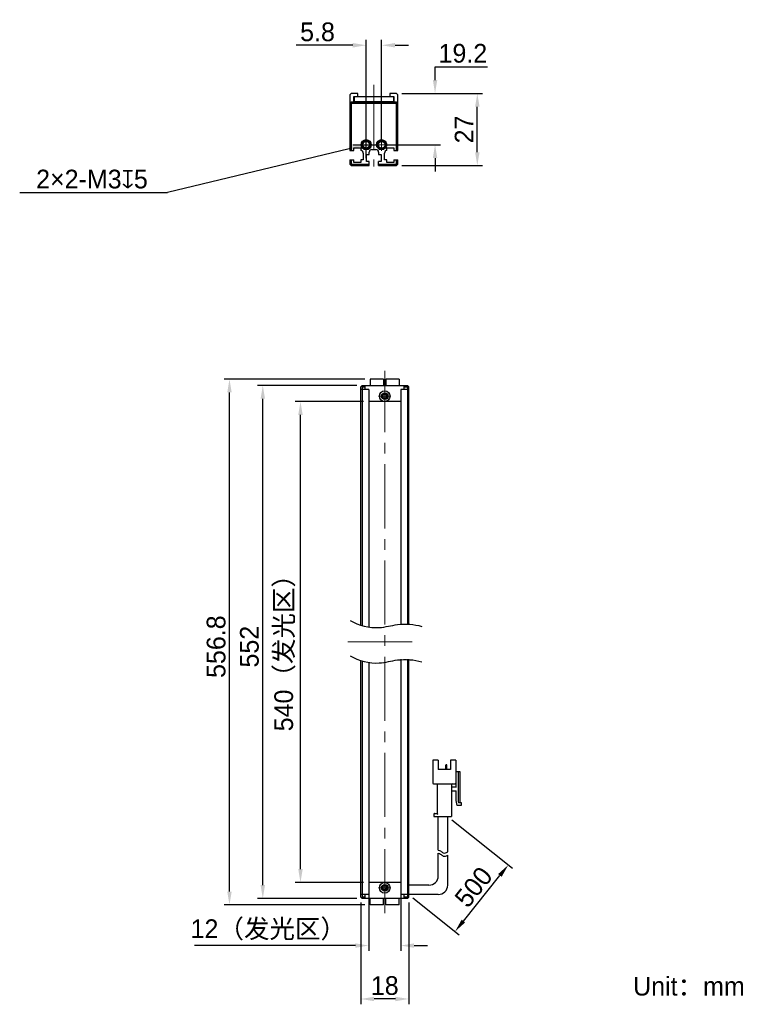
# Model space of a CAD drawing. Header units: millimetres. Extents: x 57 to 195, y 69 to 254.
import ezdxf

# ---------------------------------------------------------------- set-up
doc = ezdxf.new("R2010")
doc.units = ezdxf.units.MM
doc.header["$PDSIZE"] = -5
doc.linetypes.add('点画线', pattern=[18, 12, -2, 2, -2])
for name, color, linetype, lineweight in [('中心线层', 1, '点画线', 18), ('标注', 3, 'Continuous', 25), ('粗实线', 7, 'Continuous', 30), ('粗实线层', 7, 'Continuous', 35)]:
    doc.layers.add(name, color=color, linetype=linetype, lineweight=lineweight)
doc.styles.add('标准', font='txt', dxfattribs={"width": 0.667})
doc.dimstyles.new('CST Standard', dxfattribs={"dimtxt": 3.5, "dimasz": 2.5, "dimexe": 1, "dimexo": 1, "dimgap": 0.6, "dimtad": 1, "dimtoh": 1, "dimdsep": 46, "dimtxsty": 'Standard', "dimcen": -2.5, "dimdle": 5, "dimadec": 0, "dimazin": 2, "dimtfac": 1, "dimtofl": 0, "dimtmove": 0, "dimatfit": 0, "dimfxl": 1, "dimtolj": 1, "dimarcsym": 0})

# ---------------------------------------------------------------- blocks, each defined once
blk = doc.blocks.new('*X3')
at = {"layer": 'Defpoints', "color": 0}
for p in [(109.95, 182.08), (122.72, 182.08), (122.72, 92.08)]:
    blk.add_point(p, dxfattribs=at)
at = {"layer": '标注', "color": 0, "linetype": 'Continuous', "lineweight": -2, "ltscale": 3}
for p, q in [((121.72, 182.08), (108.95, 182.08)), ((121.72, 92.08), (108.95, 92.08))]:
    blk.add_line(p, q, dxfattribs=at)
at = {"layer": '标注', "color": 9, "linetype": 'Continuous', "lineweight": -2, "ltscale": 3}
blk.add_line((109.95, 94.58), (109.95, 179.58), dxfattribs=at)
at = {"layer": '标注', "color": 9}
for points in [[(110.37, 179.58), (109.54, 179.58), (109.95, 182.08)], [(109.54, 94.58), (110.37, 94.58), (109.95, 92.08)]]:
    blk.add_solid(points, dxfattribs=at)
at = {"layer": '标注', "color": 7, "insert": (107.04, 136.2), "char_height": 3.5, "attachment_point": 5, "rotation": 90}
blk.add_mtext('\\A1;{\\fFZLanTingHei-R-GBK|b0|i0|c134|p2;540（发光区）}', dxfattribs=at)
blk = doc.blocks.new('*X4')
at = {"layer": 'Defpoints', "color": 0}
for p in [(102.9, 185.08), (121.47, 185.08), (121.47, 89.08)]:
    blk.add_point(p, dxfattribs=at)
at = {"layer": '标注', "color": 0, "linetype": 'Continuous', "lineweight": -2, "ltscale": 3}
for p, q in [((120.47, 185.08), (101.9, 185.08)), ((120.47, 89.08), (101.9, 89.08))]:
    blk.add_line(p, q, dxfattribs=at)
at = {"layer": '标注', "color": 9, "linetype": 'Continuous', "lineweight": -2, "ltscale": 3}
blk.add_line((102.9, 91.58), (102.9, 182.58), dxfattribs=at)
at = {"layer": '标注', "color": 9}
for points in [[(103.32, 182.58), (102.49, 182.58), (102.9, 185.08)], [(102.49, 91.58), (103.32, 91.58), (102.9, 89.08)]]:
    blk.add_solid(points, dxfattribs=at)
at = {"layer": '标注', "color": 7, "insert": (100.41, 136.2), "char_height": 3.5, "attachment_point": 5, "rotation": 90}
blk.add_mtext('\\A1;{\\fFZLanTingHei-R-GBK|b0|i0|c134|p2;552}', dxfattribs=at)
blk = doc.blocks.new('*X5')
at = {"layer": 'Defpoints', "color": 0}
for p in [(122.72, 92.08), (128.72, 92.08), (122.72, 80.27)]:
    blk.add_point(p, dxfattribs=at)
at = {"layer": '标注', "color": 0, "linetype": 'Continuous', "lineweight": -2, "ltscale": 3}
for p, q in [((122.72, 91.08), (122.72, 79.27)), ((128.72, 91.08), (128.72, 79.27))]:
    blk.add_line(p, q, dxfattribs=at)
at = {"layer": '标注', "color": 9, "linetype": 'Continuous', "lineweight": -2, "ltscale": 3}
for p, q in [((120.22, 80.27), (90.15, 80.27)), ((131.22, 80.27), (133.72, 80.27))]:
    blk.add_line(p, q, dxfattribs=at)
at = {"layer": '标注', "color": 9}
for points in [[(120.22, 79.85), (120.22, 80.68), (122.72, 80.27)], [(131.22, 80.68), (131.22, 79.85), (128.72, 80.27)]]:
    blk.add_solid(points, dxfattribs=at)
at = {"layer": '标注', "color": 7, "insert": (103.93, 83.19), "char_height": 3.5, "attachment_point": 5}
blk.add_mtext('\\A1;\\A1;{\\fFZLanTingHei-R-GBK|b0|i0|c134|p2;12（发光区）}', dxfattribs=at)
blk = doc.blocks.new('*X6')
at = {"layer": 'Defpoints', "color": 0}
for p in [(121.22, 89.33), (130.22, 89.33), (121.22, 70.27)]:
    blk.add_point(p, dxfattribs=at)
at = {"layer": '标注', "color": 0, "linetype": 'Continuous', "lineweight": -2, "ltscale": 3}
for p, q in [((121.22, 88.33), (121.22, 69.27)), ((130.22, 88.33), (130.22, 69.27))]:
    blk.add_line(p, q, dxfattribs=at)
at = {"layer": '标注', "color": 9, "linetype": 'Continuous', "lineweight": -2, "ltscale": 3}
blk.add_line((127.72, 70.27), (123.72, 70.27), dxfattribs=at)
at = {"layer": '标注', "color": 9}
for points in [[(123.72, 70.69), (123.72, 69.86), (121.22, 70.27)], [(127.72, 69.86), (127.72, 70.69), (130.22, 70.27)]]:
    blk.add_solid(points, dxfattribs=at)
at = {"layer": '标注', "color": 7, "insert": (125.72, 72.76), "char_height": 3.5, "attachment_point": 5}
blk.add_mtext('\\A1;\\A1;{\\fFZLanTingHei-R-GBK|b0|i0|c134|p2;18}', dxfattribs=at)
blk = doc.blocks.new('*X7')
at = {"layer": 'Defpoints', "color": 0}
for p in [(96.67, 186.28), (123.02, 186.28), (123.02, 87.88)]:
    blk.add_point(p, dxfattribs=at)
at = {"layer": '标注', "color": 0, "linetype": 'Continuous', "lineweight": -2, "ltscale": 3}
for p, q in [((122.02, 186.28), (95.67, 186.28)), ((122.02, 87.88), (95.67, 87.88))]:
    blk.add_line(p, q, dxfattribs=at)
at = {"layer": '标注', "color": 9, "linetype": 'Continuous', "lineweight": -2, "ltscale": 3}
blk.add_line((96.67, 90.38), (96.67, 183.78), dxfattribs=at)
at = {"layer": '标注', "color": 9}
for points in [[(97.08, 183.78), (96.25, 183.78), (96.67, 186.28)], [(96.25, 90.38), (97.08, 90.38), (96.67, 87.88)]]:
    blk.add_solid(points, dxfattribs=at)
at = {"layer": '标注', "color": 7, "insert": (94.18, 136.2), "char_height": 3.5, "attachment_point": 5, "rotation": 90}
blk.add_mtext('\\A1;{\\fFZLanTingHei-R-GBK|b0|i0|c134|p2;556.8}', dxfattribs=at)
blk = doc.blocks.new('*X9')
at = {"layer": 'Defpoints', "color": 0}
for p in [(137.5, 104.41), (148.83, 95.34), (130.22, 89.83)]:
    blk.add_point(p, dxfattribs=at)
at = {"layer": '标注', "color": 0, "linetype": 'Continuous', "lineweight": -2, "ltscale": 3}
for p, q in [((138.28, 103.78), (149.61, 94.72)), ((131, 89.2), (139.66, 82.27))]:
    blk.add_line(p, q, dxfattribs=at)
at = {"layer": '标注', "color": 9, "linetype": 'Continuous', "lineweight": -2, "ltscale": 3}
blk.add_line((140.44, 84.85), (147.27, 93.39), dxfattribs=at)
at = {"layer": '标注', "color": 9}
for points in [[(147.6, 93.13), (146.94, 93.65), (148.83, 95.34)], [(140.11, 85.11), (140.76, 84.59), (138.88, 82.9)]]:
    blk.add_solid(points, dxfattribs=at)
at = {"layer": '标注', "color": 7, "insert": (142.35, 91.22), "char_height": 3.5, "attachment_point": 5, "rotation": 51.3402}
blk.add_mtext('\\A1;{\\fFZLanTingHei-R-GBK|b0|i0|c134|p2;500}', dxfattribs=at)
blk = doc.blocks.new('*D19')
at = {"layer": 'Defpoints', "color": 0}
for p in [(127.94, 239.73), (135.13, 239.73), (125.14, 230.13)]:
    blk.add_point(p, dxfattribs=at)
at = {"layer": '标注', "color": 9, "linetype": 'Continuous', "lineweight": -2, "ltscale": 3}
for p, q in [((135.13, 244.73), (144.95, 244.73)), ((135.13, 242.23), (135.13, 244.73)), ((135.13, 227.63), (135.13, 225.13))]:
    blk.add_line(p, q, dxfattribs=at)
at = {"layer": '标注', "color": 0, "linetype": 'Continuous', "lineweight": -2, "ltscale": 3}
for p, q in [((128.94, 239.73), (136.13, 239.73)), ((126.14, 230.13), (136.13, 230.13))]:
    blk.add_line(p, q, dxfattribs=at)
at = {"layer": '标注', "color": 9}
for points in [[(134.72, 242.23), (135.55, 242.23), (135.13, 239.73)], [(135.55, 227.63), (134.72, 227.63), (135.13, 230.13)]]:
    blk.add_solid(points, dxfattribs=at)
at = {"layer": '标注', "color": 7, "insert": (140.34, 247.22), "char_height": 3.5, "attachment_point": 5}
blk.add_mtext('\\A1;\\A1;{\\fFZLanTingHei-R-GBK|b0|i0|c134|p2;19.2}', dxfattribs=at)
blk = doc.blocks.new('*D20')
at = {"layer": 'Defpoints', "color": 0}
for p in [(125.14, 248.74), (122.24, 230.13), (125.14, 230.13)]:
    blk.add_point(p, dxfattribs=at)
at = {"layer": '标注', "color": 9, "linetype": 'Continuous', "lineweight": -2, "ltscale": 3}
for p, q in [((119.74, 248.74), (109.15, 248.74)), ((127.64, 248.74), (130.14, 248.74))]:
    blk.add_line(p, q, dxfattribs=at)
at = {"layer": '标注', "color": 0, "linetype": 'Continuous', "lineweight": -2, "ltscale": 3}
for p, q in [((122.24, 231.13), (122.24, 249.74)), ((125.14, 231.13), (125.14, 249.74))]:
    blk.add_line(p, q, dxfattribs=at)
at = {"layer": '标注', "color": 9}
for points in [[(119.74, 248.32), (119.74, 249.16), (122.24, 248.74)], [(127.64, 249.16), (127.64, 248.32), (125.14, 248.74)]]:
    blk.add_solid(points, dxfattribs=at)
at = {"layer": '标注', "color": 7, "insert": (113.14, 251.23), "char_height": 3.5, "attachment_point": 5}
blk.add_mtext('\\A1;\\A1;{\\fFZLanTingHei-R-GBK|b0|i0|c134|p2;5.8}', dxfattribs=at)
blk = doc.blocks.new('*D21')
at = {"layer": 'Defpoints', "color": 0}
for p in [(121.51, 229.95), (122.97, 230.3)]:
    blk.add_point(p, dxfattribs=at)
at = {"layer": '标注', "color": 0, "linetype": 'Continuous', "ltscale": 3}
for p, q in [((122.24, 227.63), (122.24, 232.63)), ((119.74, 230.13), (124.74, 230.13))]:
    blk.add_line(p, q, dxfattribs=at)
at = {"layer": '标注', "color": 9, "linetype": 'Continuous', "lineweight": -2, "ltscale": 3}
for p in [(119.08, 229.37), (57.42, 221.18)]:
    blk.add_line(p, (85.07, 221.18), dxfattribs=at)
at = {"layer": '标注', "color": 9}
blk.add_solid([(119.18, 228.96), (118.98, 229.77), (121.51, 229.95)], dxfattribs=at)
at = {"layer": '标注', "color": 7, "insert": (70.94, 223.68), "char_height": 3.5, "attachment_point": 5}
blk.add_mtext('\\A1;\\A1;{\\fFZLanTingHei-R-GBK|b0|i0|c134|p2;2×2-M3\\Fgdt.shx|c168;x\\fFZLanTingHei-R-GBK|b0|i0|c134|p2;5\\P}', dxfattribs=at)
blk = doc.blocks.new('*D22')
at = {"layer": 'Defpoints', "color": 0}
for p in [(127.94, 239.73), (143.04, 239.73), (127.94, 226.23)]:
    blk.add_point(p, dxfattribs=at)
at = {"layer": '标注', "color": 0, "linetype": 'Continuous', "lineweight": -2, "ltscale": 3}
for p, q in [((128.94, 239.73), (144.04, 239.73)), ((128.94, 226.23), (144.04, 226.23))]:
    blk.add_line(p, q, dxfattribs=at)
at = {"layer": '标注', "color": 9, "linetype": 'Continuous', "lineweight": -2, "ltscale": 3}
blk.add_line((143.04, 228.73), (143.04, 237.23), dxfattribs=at)
at = {"layer": '标注', "color": 9}
for points in [[(143.46, 237.23), (142.63, 237.23), (143.04, 239.73)], [(142.63, 228.73), (143.46, 228.73), (143.04, 226.23)]]:
    blk.add_solid(points, dxfattribs=at)
at = {"layer": '标注', "color": 7, "insert": (140.57, 232.98), "char_height": 3.5, "attachment_point": 5, "rotation": 90}
blk.add_mtext('\\A1;\\A1;{\\fFZLanTingHei-R-GBK|b0|i0|c134|p2;27}', dxfattribs=at)

msp = doc.modelspace()

# ---------------------------------------------------------------- linework, layer by layer
at = {"layer": '中心线层', "color": 0}
for p, q in [((123.6891, 241.3452), (123.6891, 226.0756)), ((122.2391, 228.9843), (122.2391, 231.2668)), ((125.1391, 228.9843), (125.1391, 231.2668)), ((123.3804, 230.1256), (121.0978, 230.1256)), ((123.3804, 230.1256), (121.5141, 230.1256)), ((126.2804, 230.1256), (123.9978, 230.1256)), ((126.2804, 230.1256), (124.4141, 230.1256)), ((125.7182, 86.3256), (125.7182, 187.8256)), ((126.8595, 183.0756), (124.5769, 183.0756)), ((125.7182, 184.2169), (125.7182, 182.3506)), ((125.7182, 184.2169), (125.7182, 181.9343)), ((118.8238, 137.0756), (132.6126, 137.0756)), ((125.7182, 92.2169), (125.7182, 90.3506)), ((125.7182, 92.2169), (125.7182, 89.9343)), ((126.8595, 91.0756), (124.5769, 91.0756))]:
    msp.add_line(p, q, dxfattribs=at)
at = {"layer": '粗实线', "color": 0, "ltscale": 3}
for p, q in [((119.4391, 239.7256), (119.1891, 239.4756)), ((120.6891, 239.7256), (119.4391, 239.7256)), ((120.6891, 239.1256), (120.6891, 239.7256)), ((126.6891, 239.7256), (126.6891, 239.1256)), ((127.9391, 239.7256), (126.6891, 239.7256)), ((128.1891, 239.4756), (127.9391, 239.7256)), ((119.1891, 239.4756), (119.1891, 229.0756)), ((119.4391, 238.0749), (119.1891, 237.8249)), ((119.3141, 237.9499), (119.4391, 237.8249)), ((127.9391, 238.0742), (119.4391, 238.0749)), ((119.4391, 237.8249), (119.4391, 229.0756)), ((127.9391, 237.8242), (119.4391, 237.8249)), ((119.9391, 238.0742), (119.9391, 239.1256)), ((119.9391, 239.1256), (127.4391, 239.1256)), ((120.0391, 238.1248), (120.0391, 239.1256)), ((127.3391, 238.1242), (120.0391, 238.1248)), ((127.3391, 239.1256), (127.3391, 238.1242)), ((127.4391, 239.1256), (127.4391, 238.0742)), ((128.1891, 237.8242), (127.9391, 238.0742)), ((128.0641, 237.9492), (127.9391, 237.8242)), ((127.9391, 229.0756), (127.9391, 237.8242)), ((128.1891, 229.0756), (128.1891, 239.4756)), ((119.1891, 229.0756), (119.9391, 229.0756)), ((119.9391, 229.0756), (119.9391, 229.5756)), ((119.9391, 229.5756), (121.2391, 229.5756)), ((121.2391, 229.5756), (121.2391, 229.0756)), ((121.6891, 228.5781), (121.6891, 227.3256)), ((122.8141, 228.2756), (122.8141, 228.7256)), ((123.3141, 229.2256), (124.0641, 229.2256)), ((124.5641, 228.7256), (124.5641, 228.2756)), ((125.6891, 227.3256), (125.6891, 228.5781)), ((126.1391, 229.5756), (127.4391, 229.5756)), ((126.1391, 229.0756), (126.1391, 229.5756)), ((127.4391, 229.5756), (127.4391, 229.0756)), ((127.4391, 229.0756), (128.1891, 229.0756)), ((119.1891, 227.3256), (119.9391, 227.3256)), ((119.1891, 227.3256), (119.1891, 226.4756)), ((119.4391, 227.3256), (119.4391, 226.5791)), ((119.9391, 226.8256), (119.9391, 227.3256)), ((121.2391, 226.8256), (119.9391, 226.8256)), ((121.6891, 227.3256), (121.2391, 227.3256)), ((121.2391, 227.3256), (121.2391, 226.8256)), ((122.3141, 228.2756), (122.8141, 228.2756)), ((122.3141, 226.9756), (122.3141, 228.2756)), ((122.8141, 226.9756), (122.3141, 226.9756)), ((122.8141, 226.2256), (122.8141, 226.9756)), ((124.5641, 228.2756), (125.0641, 228.2756)), ((125.0641, 226.9756), (124.5641, 226.9756)), ((124.5641, 226.2256), (124.5641, 226.9756)), ((125.0641, 228.2756), (125.0641, 226.9756)), ((126.1391, 227.3256), (125.6891, 227.3256)), ((126.1391, 226.8256), (126.1391, 227.3256)), ((127.4391, 226.8256), (126.1391, 226.8256)), ((127.4391, 227.3256), (128.1891, 227.3256)), ((127.4391, 227.3256), (127.4391, 226.8256)), ((127.9391, 226.5791), (127.9391, 227.3256)), ((128.1891, 226.4756), (128.1891, 227.3256)), ((119.1891, 226.4756), (119.4391, 226.5791)), ((119.1891, 226.4756), (119.4391, 226.2256)), ((119.4391, 226.5791), (119.5426, 226.4756)), ((119.4391, 226.2256), (119.5426, 226.4756)), ((119.4391, 226.2256), (122.8141, 226.2256)), ((119.5426, 226.4756), (122.8141, 226.4756)), ((124.5641, 226.4756), (127.8355, 226.4756)), ((124.5641, 226.2256), (127.9391, 226.2256)), ((127.8355, 226.4756), (127.9391, 226.5791)), ((127.9391, 226.2256), (127.8355, 226.4756)), ((128.1891, 226.4756), (127.9391, 226.5791)), ((127.9391, 226.2256), (128.1891, 226.4756)), ((123.0182, 186.2756), (123.0182, 185.0756)), ((125.5182, 186.2756), (123.0182, 186.2756)), ((125.5182, 186.2756), (125.5182, 185.0756)), ((125.9182, 186.2756), (125.9182, 185.0756)), ((128.4182, 186.2756), (125.9182, 186.2756)), ((128.4182, 186.2756), (128.4182, 185.0756)), ((121.2182, 184.8256), (121.4682, 185.0756)), ((121.2182, 140.1935), (121.2182, 184.8256)), ((122.7182, 184.3256), (121.2182, 184.3256)), ((121.3432, 184.9506), (121.4681, 184.8256)), ((121.4681, 184.8256), (122.0682, 184.8256)), ((121.4681, 184.8256), (121.4682, 140.1063)), ((121.4682, 185.0756), (129.9682, 185.0756)), ((122.0682, 184.3256), (122.0682, 185.0756)), ((122.7182, 184.3256), (122.7182, 139.7771)), ((130.2182, 184.3256), (128.7182, 184.3256)), ((128.7182, 184.3256), (128.7182, 140.4943)), ((129.3682, 184.3256), (129.3682, 185.0756)), ((129.3682, 184.8256), (129.9682, 184.8256)), ((130.2182, 184.8256), (129.9682, 185.0756)), ((129.9682, 184.8256), (130.0932, 184.9506)), ((129.9682, 184.8256), (129.9682, 140.4883)), ((130.2182, 140.4674), (130.2182, 184.8256)), ((128.7182, 182.0756), (122.7182, 182.0756)), ((121.2182, 89.3256), (121.2182, 133.5748)), ((121.4682, 133.4877), (121.4682, 89.3256)), ((122.7182, 133.1584), (122.7182, 89.8256)), ((128.7182, 133.8756), (128.7182, 89.8256)), ((129.9682, 133.8696), (129.9682, 89.3256)), ((130.2182, 89.3256), (130.2182, 133.8488)), ((135.6875, 114.9673), (134.6958, 114.9673)), ((134.6958, 114.9673), (134.6958, 110.6506)), ((135.6875, 114.9673), (135.6875, 113.2173)), ((139.0125, 114.9673), (138.0208, 114.9673)), ((138.0208, 114.9673), (138.0208, 113.2173)), ((139.0125, 114.9673), (139.0125, 110.6506)), ((138.0208, 113.2173), (135.6875, 113.2173)), ((137.1455, 113.2173), (137.1455, 114.0223)), ((137.2916, 114.0806), (137.2038, 114.0806)), ((137.35, 113.2173), (137.35, 114.0223)), ((139.0125, 112.8673), (139.7708, 112.8673)), ((139.0708, 109.8339), (139.0708, 112.8673)), ((139.4791, 112.8673), (139.4791, 107.1506)), ((139.7708, 112.8673), (139.7708, 107.0339)), ((139.0708, 112.1673), (139.0125, 112.1673)), ((134.8125, 110.5339), (138.8958, 110.5339)), ((135.5125, 110.4173), (135.5125, 104.9923)), ((138.1958, 110.4173), (138.1958, 104.4089)), ((138.3125, 109.9506), (139.0708, 109.9506)), ((139.0708, 109.1339), (138.3125, 109.1339)), ((139.0708, 107.3839), (139.0708, 109.2506)), ((139.2458, 106.4506), (139.0708, 107.3839)), ((139.5958, 107.0339), (140.0041, 107.0339)), ((140.0041, 107.0339), (140.0041, 106.4506)), ((140.0041, 106.4506), (139.2458, 106.4506)), ((134.9291, 104.8756), (134.9291, 104.4089)), ((134.9291, 104.4089), (138.1958, 104.4089)), ((135.0458, 104.9923), (135.5125, 104.9923)), ((135.7458, 98.1316), (135.7458, 104.4089)), ((137.4958, 97.8125), (137.4958, 104.4089)), ((135.7458, 93.3256), (135.7458, 97.5331)), ((137.4958, 91.5756), (137.4958, 97.2139)), ((128.7182, 92.0756), (122.7182, 92.0756)), ((133.9958, 91.5756), (130.2182, 91.5756)), ((122.7182, 89.8256), (121.2182, 89.8256)), ((121.4682, 89.0756), (121.2182, 89.3256)), ((121.4682, 89.3256), (121.3432, 89.2006)), ((122.0682, 89.3256), (121.4682, 89.3256)), ((129.9682, 89.0756), (121.4682, 89.0756)), ((122.0682, 89.0756), (122.0682, 89.8256)), ((123.0182, 87.8756), (123.0182, 89.0756)), ((125.5182, 87.8756), (125.5182, 89.0756)), ((125.9182, 87.8756), (125.9182, 89.0756)), ((128.4182, 87.8756), (128.4182, 89.0756)), ((130.2182, 89.8256), (128.7182, 89.8256)), ((129.3682, 89.0756), (129.3682, 89.8256)), ((129.9682, 89.3256), (129.3682, 89.3256)), ((130.2182, 89.3256), (129.9682, 89.0756)), ((130.0932, 89.2006), (129.9682, 89.3256)), ((135.7458, 89.8256), (130.2182, 89.8256)), ((125.5182, 87.8756), (123.0182, 87.8756)), ((128.4182, 87.8756), (125.9182, 87.8756))]:
    msp.add_line(p, q, dxfattribs=at)
for centre, radius in [((122.2391, 230.1256), 0.95), ((122.2391, 230.1256), 0.8), ((122.2391, 230.1256), 0.625), ((125.1391, 230.1256), 0.95), ((125.1391, 230.1256), 0.8), ((125.1391, 230.1256), 0.625), ((125.7184, 183.0756), 1), ((125.7181, 183.0756), 0.625), ((125.7182, 183.0756), 0.4), ((125.718, 91.0756), 1), ((125.7183, 91.0756), 0.625), ((125.7182, 91.0756), 0.4)]:
    msp.add_circle(centre, radius, dxfattribs=at)
for centre, radius, start, end in [((122.2391, 230.1256), 0.75, 255, 195), ((125.1391, 230.1256), 0.75, 255, 195), ((121.1891, 228.5781), 0.5, 0, 84.26083), ((123.3141, 228.7256), 0.5, 90, 180), ((124.0641, 228.7256), 0.5, 0, 90), ((126.1891, 228.5781), 0.5, 95.73917, 180), ((125.7182, 183.0756), 0.5, 165, 105), ((125.7184, 183.0756), 0.3667, 25.932154, 154.217671), ((125.7184, 183.0756), 0.3667, 205.782329, 334.067846), ((137.2038, 114.0223), 0.0583, 90, 180), ((137.2916, 114.0223), 0.0583, 0, 90), ((134.8125, 110.6506), 0.1167, 180, 270), ((138.8958, 110.6506), 0.1167, 270, 0), ((135.3958, 110.4173), 0.1167, 0, 90), ((138.3125, 110.4173), 0.1167, 90, 180), ((138.3125, 110.0673), 0.1167, 180, 270), ((138.3125, 109.0173), 0.1167, 90, 180), ((139.5958, 107.1506), 0.1167, 180, 270), ((135.0458, 104.8756), 0.1167, 90, 180), ((133.9958, 93.3256), 1.75, 270, 360), ((125.7182, 91.0756), 0.5, 345, 285), ((125.718, 91.0756), 0.3667, 25.782329, 154.067846), ((125.718, 91.0756), 0.3667, 205.932154, 334.217671), ((135.7458, 91.5756), 1.75, 270, 0)]:
    msp.add_arc(centre, radius, start, end, dxfattribs=at)
for points, knots in [([(125.3882, 183.2351), (125.3763, 183.2105), (125.3602, 183.1576), (125.3553, 183.1029), (125.3553, 183.0756)], [0, 0, 0, 0, 505.04981203, 1010.58343926, 1010.58343926, 1010.58343926, 1010.58343926]), ([(125.3553, 183.0756), (125.3553, 183.0483), (125.3602, 182.9936), (125.3763, 182.9407), (125.3882, 182.9161)], [0, 0, 0, 0, 505.14111915, 1009.80603538, 1009.80603538, 1009.80603538, 1009.80603538]), ([(126.0814, 183.0756), (126.0814, 183.1031), (126.0764, 183.1581), (126.0602, 183.2113), (126.0482, 183.2359)], [0, 0, 0, 0, 506.05655016, 1011.6253862, 1011.6253862, 1011.6253862, 1011.6253862]), ([(126.0482, 182.9152), (126.0602, 182.9399), (126.0764, 182.9931), (126.0814, 183.0481), (126.0814, 183.0756)], [0, 0, 0, 0, 505.17585183, 1010.84662206, 1010.84662206, 1010.84662206, 1010.84662206]), ([(119.2317, 141.1192), (120.8637, 140.1918), (124.0228, 139.3137), (128.4344, 140.6184), (131.1982, 140.396), (132.6826, 139.9983)], [0, 0, 0, 0, 460.34670104, 740.66788496, 1117.53661954, 1117.53661954, 1117.53661954, 1117.53661954]), ([(119.2317, 134.5005), (120.8637, 133.5732), (124.0228, 132.695), (128.4344, 133.9997), (131.1982, 133.7774), (132.6826, 133.3796)], [0, 0, 0, 0, 448.42412458, 721.4852353, 1088.59339965, 1088.59339965, 1088.59339965, 1088.59339965]), ([(135.5125, 104.9923), (135.514, 104.9907), (135.5195, 104.9853), (135.5304, 104.9743), (135.5462, 104.9585), (135.5651, 104.9396), (135.5858, 104.9189), (135.6074, 104.8974), (135.6219, 104.8828), (135.6291, 104.8756)], [0, 0, 0, 0, 89.79575272, 318.17304708, 635.6741407, 1010.14906212, 1419.15425505, 1843.8597242, 2265.57043321, 2265.57043321, 2265.57043321, 2265.57043321]), ([(135.7458, 98.1316), (135.885, 98.1102), (136.2052, 97.994), (136.7561, 97.4374), (137.2164, 97.6131), (137.4958, 97.8125)], [0, 0, 0, 0, 245.09492778, 577.44314536, 1065.02316702, 1065.02316702, 1065.02316702, 1065.02316702]), ([(135.7458, 97.5331), (135.885, 97.5117), (136.2052, 97.3954), (136.7561, 96.8388), (137.2164, 97.0146), (137.4958, 97.2139)], [0, 0, 0, 0, 244.83868149, 576.83942963, 1063.90968728, 1063.90968728, 1063.90968728, 1063.90968728]), ([(125.3882, 91.2359), (125.3762, 91.2113), (125.36, 91.1581), (125.355, 91.1031), (125.355, 91.0756)], [0, 0, 0, 0, 349.58453149, 699.51154928, 699.51154928, 699.51154928, 699.51154928]), ([(125.355, 91.0756), (125.355, 91.0481), (125.36, 90.9931), (125.3762, 90.9399), (125.3882, 90.9152)], [0, 0, 0, 0, 349.78235465, 699.2276051, 699.2276051, 699.2276051, 699.2276051]), ([(126.0811, 91.0756), (126.0811, 91.1029), (126.0761, 91.1576), (126.0601, 91.2105), (126.0482, 91.2351)], [0, 0, 0, 0, 351.5536731, 702.77593211, 702.77593211, 702.77593211, 702.77593211]), ([(126.0482, 90.9161), (126.0601, 90.9407), (126.0761, 90.9936), (126.0811, 91.0483), (126.0811, 91.0756)], [0, 0, 0, 0, 351.08095868, 702.49823727, 702.49823727, 702.49823727, 702.49823727])]:
    msp.add_open_spline(points, degree=3, knots=knots, dxfattribs=at)

# ---------------------------------------------------------------- texts
at = {"layer": '粗实线层', "color": 0, "insert": (172.1864, 74.4092), "char_height": 3.5, "width": 42.992139, "attachment_point": 1, "style": '标准'}
msp.add_mtext('{\\W1;\\fFZLanTingHei-R-GBK|b0|i0|c134|p2;Unit：mm}', dxfattribs=at)

# ---------------------------------------------------------------- dimensions: what is measured, and where the dimension line sits
at = {"layer": '标注', "color": 0, "ltscale": 3}
for base, p1, p2, override, picture, middle in [((125.1391, 248.7417), (122.2391, 230.1256), (125.1391, 230.1256), {"dimlfac": 2, "dimtxsty": 'Standard', "dimsah": 1, "dimclrd": 9, "dimclrt": 7, "dimtzin": 8}, '*D20', (113.1391, 248.7417)), ((122.7182, 80.2676), (128.7182, 92.0756), (122.7182, 92.0756), {"dimlfac": 2, "dimpost": '（发光区）', "dimtxsty": 'Standard', "dimsah": 1, "dimclrd": 9, "dimclrt": 7, "dimtzin": 8}, '*X5', (103.9336, 80.2676))]:
    dim = msp.add_linear_dim(base=base, p1=p1, p2=p2, text='\\A1;{\\fFZLanTingHei-R-GBK|b0|i0|c134|p2;<>}', dimstyle='CST Standard', override=override, dxfattribs=at)
    dim.commit()
    dim.dimension.update_dxf_attribs({"geometry": picture, "text_midpoint": middle, "dimtype": 160})
for base, p1, picture, middle in [((135.1319, 239.7256), (125.1391, 230.1256), '*D19', (140.3405, 247.2222)), ((143.043, 239.7256), (127.9391, 226.2256), '*D22', (140.5739, 232.9756))]:
    dim = msp.add_linear_dim(base=base, p1=p1, p2=(127.9391, 239.7256), angle=90, text='\\A1;{\\fFZLanTingHei-R-GBK|b0|i0|c134|p2;<>}', dimstyle='CST Standard', override={"dimlfac": 2, "dimtxsty": 'Standard', "dimsah": 1, "dimclrd": 9, "dimclrt": 7, "dimtzin": 8}, dxfattribs=at)
    dim.commit()
    dim.dimension.update_dxf_attribs({"geometry": picture, "text_midpoint": middle})
dim = msp.add_diameter_dim_2p(p1=(122.9683, 230.301), p2=(121.5099, 229.9501), text='\\A1;{\\fFZLanTingHei-R-GBK|b0|i0|c134|p2;2×2-M3\\Fgdt.shx|c168;x\\fFZLanTingHei-R-GBK|b0|i0|c134|p2;5\\P}', dimstyle='CST Standard', override={"dimlfac": 2, "dimpost": '2×2-M<>{\\fcxgdtshp;b}5\\X(此处端板螺丝可根据需要拆装)', "dimtxsty": 'Standard', "dimsah": 1, "dimclrd": 9, "dimclrt": 7, "dimtzin": 8}, dxfattribs=at)
dim.commit()
dim.dimension.update_dxf_attribs({"geometry": '*D21', "text_midpoint": (85.0715, 221.1831), "dimtype": 163})
for base, p1, p2, angle, text, override, picture, middle in [((96.6662, 186.2756), (123.0182, 87.8756), (123.0182, 186.2756), 90, '{\\fFZLanTingHei-R-GBK|b0|i0|c134|p2;556.8}', {"dimlfac": 2, "dimtxsty": 'Standard', "dimsah": 1, "dimclrd": 9, "dimclrt": 7, "dimtzin": 8}, '*X7', (96.6662, 136.2031)), ((102.9047, 185.0756), (121.4682, 89.0756), (121.4682, 185.0756), 90, '{\\fFZLanTingHei-R-GBK|b0|i0|c134|p2;552}', {"dimlfac": 2, "dimtxsty": 'Standard', "dimsah": 1, "dimclrd": 9, "dimclrt": 7, "dimtzin": 8}, '*X4', (102.9047, 136.2031)), ((109.9538, 182.0756), (122.7182, 92.0756), (122.7182, 182.0756), 90, '{\\fFZLanTingHei-R-GBK|b0|i0|c134|p2;540（发光区）}', {"dimlfac": 2, "dimtxsty": 'Standard', "dimsah": 1, "dimclrd": 9, "dimclrt": 7, "dimtzin": 8}, '*X3', (109.9538, 136.2031)), ((148.8314, 95.3404), (130.2182, 89.8256), (137.4958, 104.4089), 51.340192, '{\\fFZLanTingHei-R-GBK|b0|i0|c134|p2;500}', {"dimlfac": 2, "dimtxsty": 'Standard', "dimsah": 1, "dimclrd": 9, "dimclrt": 7, "dimtzin": 0}, '*X9', (144.2883, 89.6616))]:
    dim = msp.add_linear_dim(base=base, p1=p1, p2=p2, angle=angle, text=text, dimstyle='CST Standard', override=override, dxfattribs=at)
    dim.commit()
    dim.dimension.update_dxf_attribs({"geometry": picture, "text_midpoint": middle, "dimtype": 160})
dim = msp.add_linear_dim(base=(121.2182, 70.2746), p1=(130.2182, 89.3256), p2=(121.2182, 89.3256), text='\\A1;{\\fFZLanTingHei-R-GBK|b0|i0|c134|p2;<>}', dimstyle='CST Standard', override={"dimlfac": 2, "dimtxsty": 'Standard', "dimsah": 1, "dimclrd": 9, "dimclrt": 7, "dimtzin": 8}, dxfattribs=at)
dim.commit()
dim.dimension.update_dxf_attribs({"geometry": '*X6', "text_midpoint": (125.7182, 72.7621)})

doc.saveas('drawing.dxf')
